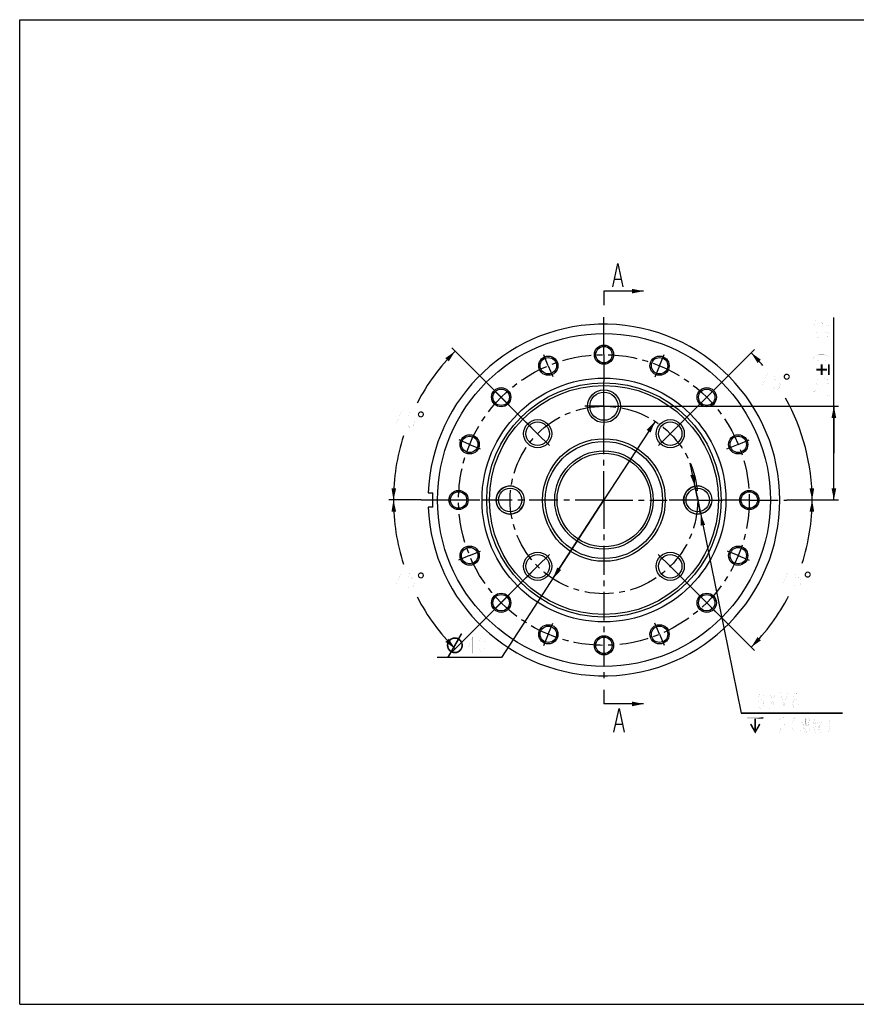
# Model space of a CAD drawing. Header units: millimetres. Extents: x 0 to 297, y 0 to 210.
# Tile 1 of 2: x 0 to 178, y 0 to 210. Entities that reach past the tile are written whole.
import ezdxf

# ---------------------------------------------------------------- set-up
doc = ezdxf.new("R2010")
doc.units = ezdxf.units.MM
doc.header["$LTSCALE"] = 16.335
doc.linetypes.add('CENTER', pattern=[0.6, 0.375, -0.075, 0.075, -0.075])
doc.layers.get('0').update_dxf_attribs({"linetype": 'CONTINUOUS'})
for name, color, linetype in [('14ALL_DIM', 7, 'CONTINUOUS'), ('304104000184_DXF_AXIS', 7, 'CONTINUOUS'), ('304104000184DXF_CONTINUOUS_LINE', 7, 'CONTINUOUS'), ('末端法兰_DXF_DIMENSION', 7, 'CONTINUOUS'), ('末端法兰_DXF_FORMAT', 7, 'CONTINUOUS'), ('末端法兰_DXF_HATCHING', 7, 'CONTINUOUS')]:
    doc.layers.add(name, color=color, linetype=linetype)
doc.styles.get("Standard").update_dxf_attribs({"font": 'txt', "width": 0.7})
doc.dimstyles.new('DIMSTYLE_1', dxfattribs={"dimtxt": 3.5, "dimasz": 2.5, "dimexe": 1, "dimexo": 0, "dimgap": 1.75, "dimtad": 0, "dimtih": 1, "dimtoh": 1, "dimdec": 1, "dimdsep": 46, "dimtxsty": 'Standard', "dimblk": '_FILLED', "dimblk1": '_FILLED', "dimblk2": '_FILLED', "dimcen": 0.09, "dimclrt": 5, "dimazin": 2, "dimtp": 0.5, "dimtm": 0.5, "dimtfac": 1, "dimtdec": 65535, "dimtofl": 0, "dimtmove": 0, "dimatfit": 3, "dimldrblk": '_FILLED', "dimfxl": 0, "dimtolj": 1, "dimarcsym": 0})
doc.dimstyles.new('DIMSTYLE_2', dxfattribs={"dimtxt": 3.5, "dimasz": 2.5, "dimexe": 1, "dimexo": 0, "dimtad": 1, "dimdsep": 46, "dimtxsty": 'Standard', "dimblk": '_FILLED', "dimblk1": '_FILLED', "dimblk2": '_FILLED', "dimcen": 0.09, "dimclrt": 5, "dimazin": 2, "dimtp": 0.1, "dimtm": 0.1, "dimtfac": 1, "dimtmove": 0, "dimatfit": 2, "dimldrblk": '_FILLED', "dimfxl": 0, "dimtolj": 1, "dimarcsym": 0})
doc.dimstyles.new('DIMSTYLE_3', dxfattribs={"dimtxt": 3.5, "dimasz": 2.5, "dimexe": 1, "dimexo": 0, "dimgap": 0.875, "dimtad": 1, "dimdsep": 46, "dimtxsty": 'Standard', "dimblk": '_FILLED', "dimblk1": '_FILLED', "dimblk2": '_FILLED', "dimcen": 0.09, "dimclrt": 5, "dimazin": 2, "dimtol": 1, "dimtp": 0.02, "dimtm": 0.02, "dimtfac": 1, "dimtofl": 0, "dimtmove": 0, "dimatfit": 3, "dimldrblk": '_FILLED', "dimfxl": 0, "dimtolj": 1, "dimarcsym": 0})
doc.dimstyles.new('DIMSTYLE_9', dxfattribs={"dimtxt": 3.5, "dimasz": 2.5, "dimexe": 1, "dimexo": 0, "dimtad": 1, "dimdsep": 46, "dimtxsty": 'Standard', "dimblk": '_FILLED', "dimblk1": '_FILLED', "dimblk2": '_FILLED', "dimcen": 0.09, "dimclrt": 5, "dimazin": 2, "dimtp": 0.3, "dimtm": 0.3, "dimtfac": 1, "dimtmove": 0, "dimatfit": 2, "dimldrblk": '_FILLED', "dimfxl": 0, "dimtolj": 1, "dimarcsym": 0})
doc.dimstyles.get("Standard").update_dxf_attribs({"dimtxt": 3.5, "dimasz": 2.5, "dimexe": 1, "dimexo": 0, "dimtad": 1, "dimdsep": 46, "dimtxsty": 'Standard', "dimblk": '_FILLED', "dimblk1": '_FILLED', "dimblk2": '_FILLED', "dimcen": 0.09, "dimclrt": 5, "dimazin": 2, "dimtol": 1, "dimtp": 0.01, "dimtm": 0.01, "dimtfac": 1, "dimtofl": 0, "dimtmove": 0, "dimatfit": 3, "dimldrblk": '_FILLED', "dimfxl": 0, "dimtolj": 1, "dimarcsym": 0})

# ---------------------------------------------------------------- blocks, each defined once
blk = doc.blocks.new('*D2')
at = {"layer": '末端法兰_DXF_DIMENSION', "color": 2, "linetype": 'Continuous'}
for p, q in [((110.45, 121.7), (92.15, 140)), ((85.59, 107.56), (78.71, 107.56))]:
    blk.add_line(p, q, dxfattribs=at)
for start, end in [(135, 152.5699), (162.2598, 180)]:
    blk.add_arc((124.59, 107.56), 44.88, start, end, dxfattribs=at)
for points in [[(91.5, 137.13), (92.86, 139.29), (90.78, 137.82)], [(79.28, 110.07), (79.71, 107.56), (80.28, 110.04)]]:
    blk.add_solid(points, dxfattribs=at)
blk = doc.blocks.new('_FILLED')
at = {"color": 0, "linetype": 'ByBlock'}
blk.add_solid([(0, 0), (-1, 0.2), (-1, -0.2)], dxfattribs=at)
blk = doc.blocks.new('*D3')
at = {"layer": '末端法兰_DXF_DIMENSION', "color": 2, "linetype": 'Continuous'}
for p, q in [((85.59, 107.56), (78.71, 107.56)), ((110.45, 93.42), (92.15, 75.11))]:
    blk.add_line(p, q, dxfattribs=at)
for start, end in [(180, 197.7402), (207.4301, 225)]:
    blk.add_arc((124.59, 107.56), 44.88, start, end, dxfattribs=at)
for points in [[(80.28, 105.07), (79.71, 107.56), (79.28, 105.05)], [(90.78, 77.29), (92.86, 75.82), (91.5, 77.98)]]:
    blk.add_solid(points, dxfattribs=at)
blk = doc.blocks.new('*D4')
at = {"layer": '末端法兰_DXF_DIMENSION', "color": 2, "linetype": 'Continuous'}
for p, q in [((138.74, 121.7), (156.7, 139.66)), ((163.59, 107.56), (170, 107.56))]:
    blk.add_line(p, q, dxfattribs=at)
for start, end in [(40.2753, 45), (0, 29.2625)]:
    blk.add_arc((124.59, 107.56), 44.4, start, end, dxfattribs=at)
for points in [[(158.07, 137.48), (155.99, 138.96), (157.35, 136.79)], [(168.43, 110.04), (169, 107.56), (169.43, 110.07)]]:
    blk.add_solid(points, dxfattribs=at)
blk = doc.blocks.new('*D5')
at = {"layer": '末端法兰_DXF_DIMENSION', "color": 2, "linetype": 'Continuous'}
for p, q in [((163.59, 107.56), (170, 107.56)), ((138.74, 93.42), (156.7, 75.45))]:
    blk.add_line(p, q, dxfattribs=at)
for start, end in [(342.3105, 360), (315, 332.5155)]:
    blk.add_arc((124.59, 107.56), 44.4, start, end, dxfattribs=at)
for points in [[(169.43, 105.05), (169, 107.56), (168.43, 105.07)], [(157.35, 78.32), (155.99, 76.16), (158.07, 77.63)]]:
    blk.add_solid(points, dxfattribs=at)
blk = doc.blocks.new('*D6')
at = {"layer": '末端法兰_DXF_DIMENSION', "color": 2, "linetype": 'Continuous'}
for p, q in [((144.59, 107.56), (142.99, 115.4)), ((143.99, 110.5), (144.59, 107.56)), ((145.19, 104.62), (144.59, 107.56)), ((144.59, 107.56), (153.88, 62.11)), ((153.88, 62.11), (175.44, 62.11)), ((175.44, 62.11), (153.88, 62.11))]:
    blk.add_line(p, q, dxfattribs=at)
at = {"layer": '末端法兰_DXF_DIMENSION', "color": 2, "linetype": 'Continuous', "xscale": 2.5, "yscale": 2.5, "zscale": 2.5}
for p, rotation in [((143.99, 110.5), 281.5400477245), ((145.19, 104.62), 101.5427337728)]:
    blk.add_blockref('_FILLED', p, dxfattribs=dict(at, rotation=rotation))
blk = doc.blocks.new('*D7')
at = {"layer": '末端法兰_DXF_DIMENSION', "color": 2, "linetype": 'Continuous'}
for p, q in [((173.63, 117.56), (173.63, 146.48)), ((124.59, 127.56), (174.63, 127.56)), ((173.63, 127.56), (173.63, 117.56)), ((173.63, 107.56), (173.63, 117.56)), ((163.59, 107.56), (174.63, 107.56))]:
    blk.add_line(p, q, dxfattribs=at)
at = {"layer": '末端法兰_DXF_DIMENSION', "color": 2, "linetype": 'Continuous', "xscale": 2.5, "yscale": 2.5, "zscale": 2.5}
for p, rotation in [((173.63, 127.56), 90), ((173.63, 107.56), 270)]:
    blk.add_blockref('_FILLED', p, dxfattribs=dict(at, rotation=rotation))
blk = doc.blocks.new('*D14')
at = {"layer": '末端法兰_DXF_DIMENSION', "color": 2, "linetype": 'Continuous'}
for p, q in [((135.49, 124.33), (124.59, 107.56)), ((124.59, 107.56), (102.78, 73.97)), ((113.7, 90.79), (124.59, 107.56)), ((101.53, 73.97), (89, 73.97)), ((102.78, 73.97), (101.53, 73.97))]:
    blk.add_line(p, q, dxfattribs=at)
at = {"layer": '末端法兰_DXF_DIMENSION', "color": 2, "linetype": 'Continuous', "xscale": 2.5, "yscale": 2.5, "zscale": 2.5}
for p, rotation in [((135.49, 124.33), 56.99797619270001), ((113.7, 90.79), 236.9979761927)]:
    blk.add_blockref('_FILLED', p, dxfattribs=dict(at, rotation=rotation))
blk = doc.blocks.new('XSEC_FILLED')
at = {"color": 0, "linetype": 'ByBlock'}
blk.add_solid([(0, 0), (-1, 0.2), (-1, -0.2)], dxfattribs=at)
blk = doc.blocks.new('HATCHING_BL1', base_point=(128.82, 108.04))
at = {"layer": '末端法兰_DXF_HATCHING', "color": 7, "linetype": 'Continuous'}
for p, q in [((126.9, 154.68), (128.21, 154.68)), ((124.59, 152.11), (124.59, 149.11)), ((124.59, 67.07), (124.59, 64.07)), ((127.15, 59.73), (128.46, 59.73))]:
    blk.add_line(p, q, dxfattribs=at)
for points in [[(126.46, 153.01), (127.56, 158.01), (128.65, 153.01)], [(126.71, 58.06), (127.81, 63.06), (128.9, 58.06)]]:
    blk.add_lwpolyline(points, dxfattribs=at)
for points in [[(133.05, 152.11), (124.59, 152.11)], [(133.05, 64.07), (124.59, 64.07)]]:
    blk.add_leader(points, dimstyle='Standard', override={"dimtad": 0, "dimldrblk": 'XSEC_FILLED'}, dxfattribs=at)

msp = doc.modelspace()

# ---------------------------------------------------------------- linework, layer by layer
at = {"layer": '14ALL_DIM', "color": 2, "linetype": 'Continuous'}
msp.add_arc((144.5942, 107.5582), 3, 101.54213, 135, dxfattribs=at)
at = {"layer": '304104000184_DXF_AXIS', "color": 7, "linetype": 'CENTER'}
for p, q in [((124.5942, 144.3082), (124.5942, 146.5582)), ((124.5942, 138.5582), (124.5942, 144.3082)), ((112.731, 136.1985), (111.7837, 138.4855)), ((124.5942, 138.5582), (124.5942, 132.8082)), ((136.4574, 136.1985), (137.4424, 138.5765)), ((112.731, 136.1985), (113.683, 133.9001)), ((136.4574, 136.1985), (135.4516, 133.7704)), ((124.5942, 131.6348), (124.5942, 132.8082)), ((102.6739, 129.4785), (100.7945, 131.3579)), ((124.5942, 127.5582), (124.5942, 131.6348)), ((146.5145, 129.4785), (148.4232, 131.3872)), ((102.6739, 129.4785), (104.445, 127.7074)), ((146.5145, 129.4785), (144.6933, 127.6573)), ((124.5942, 127.5582), (120.5176, 127.5582)), ((124.5942, 127.5582), (124.5942, 123.4816)), ((124.5942, 127.5582), (128.6708, 127.5582)), ((110.452, 121.7003), (107.9897, 124.1626)), ((138.7363, 121.7003), (141.3337, 124.2977)), ((124.5942, 107.5582), (124.5942, 123.4816)), ((95.9539, 119.4214), (93.6931, 120.3578)), ((110.452, 121.7003), (112.9629, 119.1895)), ((138.7363, 121.7003), (136.2547, 119.2187)), ((153.2344, 119.4214), (155.5639, 120.3863)), ((95.9539, 119.4214), (98.2159, 118.4844)), ((153.2344, 119.4214), (150.7328, 118.3852)), ((87.8442, 107.5582), (85.5942, 107.5582)), ((93.5942, 107.5582), (87.8442, 107.5582)), ((98.0942, 107.5582), (93.5942, 107.5582)), ((104.5942, 107.5582), (98.0942, 107.5582)), ((124.5942, 107.5582), (104.5942, 107.5582)), ((124.5942, 107.5582), (124.5942, 68.5582)), ((124.5942, 107.5582), (138.0942, 107.5582)), ((144.5942, 107.5582), (138.0942, 107.5582)), ((144.5942, 107.5582), (149.8442, 107.5582)), ((155.5942, 107.5582), (149.8442, 107.5582)), ((155.5942, 107.5582), (163.5942, 107.5582)), ((95.9539, 95.695), (98.2433, 96.6433)), ((153.2344, 95.695), (150.9641, 96.6354)), ((95.9539, 95.695), (93.5663, 94.706)), ((110.452, 93.4161), (112.9759, 95.94)), ((138.7363, 93.4161), (136.1888, 95.9636)), ((153.2344, 95.695), (155.5476, 94.7369)), ((110.452, 93.4161), (107.9763, 90.9403)), ((138.7363, 93.4161), (141.0827, 91.0697)), ((102.6739, 85.6379), (104.4316, 87.3956)), ((146.5145, 85.6379), (144.548, 87.6044)), ((102.6739, 85.6379), (100.7281, 83.6921)), ((146.5145, 85.6379), (148.4102, 83.7422)), ((112.731, 78.9179), (113.7013, 81.2604)), ((136.4574, 78.9179), (135.4713, 81.2984)), ((112.731, 78.9179), (111.7047, 76.4401)), ((136.4574, 78.9179), (137.4319, 76.5653))]:
    msp.add_line(p, q, dxfattribs=at)
for radius in [31, 20]:
    msp.add_circle((124.5942, 107.5582), radius, dxfattribs=at)
at = {"layer": '304104000184DXF_CONTINUOUS_LINE', "color": 7, "linetype": 'Continuous'}
for p, q in [((87.1242, 109.0582), (88.0942, 109.0582)), ((88.0942, 106.0582), (88.0942, 109.0582)), ((88.0942, 106.0582), (87.1242, 106.0582))]:
    msp.add_line(p, q, dxfattribs=at)
for centre, radius in [((124.5942, 107.5582), 35.5), ((124.5942, 138.5582), 2.05), ((124.5942, 138.5582), 1.75), ((112.731, 136.1985), 2.0499), ((112.731, 136.1985), 1.75), ((136.4574, 136.1985), 2.0499), ((136.4574, 136.1985), 1.75), ((124.5942, 107.5582), 26), ((124.5942, 107.5582), 25), ((124.5942, 107.5582), 24.4227), ((102.6739, 129.4785), 2.0499), ((102.6739, 129.4785), 1.75), ((124.5942, 127.5582), 3.4999), ((124.5942, 127.5582), 3), ((146.5145, 129.4785), 2.0499), ((146.5145, 129.4785), 1.75), ((110.452, 121.7003), 3), ((110.452, 121.7003), 2.5), ((138.7363, 121.7003), 3), ((138.7363, 121.7003), 2.5), ((95.9539, 119.4214), 2.0499), ((95.9539, 119.4214), 1.75), ((124.5942, 107.5582), 13.0773), ((124.5942, 107.5582), 12.5), ((153.2344, 119.4214), 2.0499), ((153.2344, 119.4214), 1.75), ((124.5942, 107.5582), 10.5), ((124.5942, 107.5582), 10), ((93.5942, 107.5582), 2.05), ((93.5942, 107.5582), 1.75), ((104.5942, 107.5582), 3), ((104.5942, 107.5582), 2.5), ((144.5942, 107.5582), 3), ((144.5942, 107.5582), 2.5), ((155.5942, 107.5582), 2.05), ((155.5942, 107.5582), 1.75), ((95.9539, 95.695), 2.0499), ((95.9539, 95.695), 1.75), ((153.2344, 95.695), 2.0499), ((153.2344, 95.695), 1.75), ((110.452, 93.4161), 3), ((110.452, 93.4161), 2.5), ((138.7363, 93.4161), 3), ((138.7363, 93.4161), 2.5), ((102.6739, 85.6379), 2.0499), ((102.6739, 85.6379), 1.75), ((146.5145, 85.6379), 2.0499), ((146.5145, 85.6379), 1.75), ((112.731, 78.9179), 2.0499), ((112.731, 78.9179), 1.75), ((136.4574, 78.9179), 2.0499), ((136.4574, 78.9179), 1.75), ((124.5942, 76.5582), 2.05), ((124.5942, 76.5582), 1.75)]:
    msp.add_circle(centre, radius, dxfattribs=at)
msp.add_arc((124.5942, 107.5582), 37.5, 182.292443, 177.707557, dxfattribs=at)
at = {"layer": '304104000184DXF_CONTINUOUS_LINE', "color": 2, "linetype": 'Continuous'}
for centre in [(104.5942, 107.5582), (144.5942, 107.5582)]:
    msp.add_arc(centre, 3, 75, 345, dxfattribs=at)
at = {"layer": '末端法兰_DXF_DIMENSION', "color": 5, "linetype": 'Continuous', "const_width": 0.01}
for points in [[(169.8373, 144.6446), (169.5457, 144.7977), (169.254, 145.1039), (169.254, 145.4102), (169.5457, 145.7164), (169.8373, 145.8695), (170.4207, 145.8695), (170.7123, 145.7164)], [(170.7123, 145.7164), (171.2957, 145.1039), (171.879, 144.7977), (172.754, 144.6446), (172.754, 145.8695)], [(172.754, 142.807), (172.4623, 142.5008), (172.1707, 142.3477), (171.5873, 142.1946), (170.4207, 142.1946), (169.8373, 142.3477), (169.5457, 142.5008), (169.254, 142.807), (169.5457, 143.1133), (169.8373, 143.2664), (170.4207, 143.4196), (171.5873, 143.4196), (172.1707, 143.2664), (172.4623, 143.1133), (172.754, 142.807)], [(172.754, 140.357), (172.754, 140.2039), (172.4623, 140.2039), (172.754, 140.357)], [(172.754, 137.9071), (172.4623, 137.6008), (172.1707, 137.4477), (171.5873, 137.2945), (170.4207, 137.2945), (169.8373, 137.4477), (169.5457, 137.6008), (169.254, 137.9071), (169.5457, 138.2133), (169.8373, 138.3664), (170.4207, 138.5195), (171.5873, 138.5195), (172.1707, 138.3664), (172.4623, 138.2133), (172.754, 137.9071)], [(159.4224, 131.0125), (159.4224, 134.5125), (158.3505, 131.8875), (159.7287, 131.8875)], [(162.0255, 134.5125), (161.1068, 134.5125), (160.9537, 133.0541), (161.2599, 133.3458), (161.5662, 133.3458), (161.8724, 133.0541), (162.0255, 132.7625), (162.1787, 132.1791), (162.0255, 131.5958), (161.8724, 131.3041), (161.5662, 131.0125), (161.2599, 131.0125), (160.9537, 131.3041), (160.8005, 131.5958)], [(172.754, 132.816), (172.4623, 132.5098), (172.1707, 132.3566), (171.5873, 132.2035), (170.4207, 132.2035), (169.8373, 132.3566), (169.5457, 132.5098), (169.254, 132.816), (169.5457, 133.1223), (169.8373, 133.2754), (170.4207, 133.4285), (171.5873, 133.4285), (172.1707, 133.2754), (172.4623, 133.1223), (172.754, 132.816)], [(169.8373, 129.7535), (169.5457, 129.9067), (169.254, 130.2129), (169.254, 130.5192), (169.5457, 130.8254), (169.8373, 130.9785), (170.4207, 130.9785), (170.7123, 130.8254)], [(170.7123, 130.8254), (171.2957, 130.2129), (171.879, 129.9067), (172.754, 129.7535), (172.754, 130.9785)], [(81.4017, 122.9837), (81.4017, 126.4837), (80.3298, 123.8587), (81.7079, 123.8587)], [(84.0048, 126.4837), (83.086, 126.4837), (82.9329, 125.0254), (83.2392, 125.3171), (83.5454, 125.3171), (83.8517, 125.0254), (84.0048, 124.7337), (84.1579, 124.1504), (84.0048, 123.5671), (83.8517, 123.2754), (83.5454, 122.9837), (83.2392, 122.9837), (82.9329, 123.2754), (82.7798, 123.5671)], [(81.4017, 88.6327), (81.4017, 92.1327), (80.3298, 89.5077), (81.7079, 89.5077)], [(84.0048, 92.1327), (83.086, 92.1327), (82.9329, 90.6744), (83.2392, 90.966), (83.5454, 90.966), (83.8517, 90.6744), (84.0048, 90.3827), (84.1579, 89.7994), (84.0048, 89.216), (83.8517, 88.9244), (83.5454, 88.6327), (83.2392, 88.6327), (82.9329, 88.9244), (82.7798, 89.216)], [(163.8893, 88.8162), (163.8893, 92.3162), (162.8174, 89.6912), (164.1955, 89.6912)], [(166.4924, 92.3162), (165.5736, 92.3162), (165.4205, 90.8579), (165.7268, 91.1496), (166.033, 91.1496), (166.3393, 90.8579), (166.4924, 90.5662), (166.6455, 89.9829), (166.4924, 89.3996), (166.3393, 89.1079), (166.033, 88.8162), (165.7268, 88.8162), (165.4205, 89.1079), (165.2674, 89.3996)], [(96.5663, 74.8479), (96.5663, 78.3479), (95.4944, 75.7229), (96.8726, 75.7229)], [(98.557, 74.8479), (98.2507, 75.1396), (98.0976, 75.4312), (97.9445, 76.0146), (97.9445, 77.1812), (98.0976, 77.7646), (98.2507, 78.0562), (98.557, 78.3479), (98.8632, 78.0562), (99.0163, 77.7646), (99.1694, 77.1812), (99.1694, 76.0146), (99.0163, 75.4312), (98.8632, 75.1396), (98.557, 74.8479)], [(157.4879, 64.1523), (157.641, 64.7356), (158.1004, 65.0273), (158.5598, 64.7356), (158.7129, 64.1523), (158.5598, 63.569), (158.4066, 63.2773), (158.1004, 62.9856), (157.7942, 63.2773), (157.641, 63.569), (157.4879, 64.1523), (157.4879, 65.319), (157.641, 65.9023), (157.7942, 66.194), (158.1004, 66.4856), (158.4066, 66.194), (158.5598, 65.9023)], [(159.9379, 66.4856), (161.1629, 62.9856)], [(159.9379, 62.9856), (161.1629, 66.4856)], [(162.2348, 62.9856), (162.2348, 66.4856), (163.0004, 63.569), (163.766, 66.4856), (163.766, 62.9856)], [(164.8379, 64.1523), (164.991, 64.7356), (165.4504, 65.0273), (165.9098, 64.7356), (166.0629, 64.1523), (165.9098, 63.569), (165.7567, 63.2773), (165.4504, 62.9856), (165.1442, 63.2773), (164.991, 63.569), (164.8379, 64.1523), (164.8379, 65.319), (164.991, 65.9023), (165.1442, 66.194), (165.4504, 66.4856), (165.7567, 66.194), (165.9098, 65.9023)], [(160.2158, 61.2356), (160.2158, 57.7356)], [(162.0533, 60.6523), (162.2064, 60.944), (162.5127, 61.2356), (162.8189, 61.2356), (163.1252, 60.944), (163.2783, 60.6523), (163.2783, 60.069), (163.1252, 59.7773)], [(165.2689, 61.2356), (164.9627, 60.6523), (164.8095, 59.7773), (164.8095, 59.194), (164.9627, 58.319), (165.2689, 57.7356)], [(166.9824, 61.0098), (166.9824, 58.6953)], [(167.5075, 61.0098), (167.5075, 59.7114)], [(167.5075, 60.784), (168.3241, 60.8969)], [(168.3824, 61.0098), (168.3241, 60.0501)], [(169.5491, 60.9534), (169.1408, 59.8243)], [(170.4241, 60.9534), (170.5408, 60.3888)], [(172.3127, 61.2356), (172.6189, 60.6523), (172.772, 59.7773), (172.772, 59.194), (172.6189, 58.319), (172.3127, 57.7356)], [(163.1252, 59.7773), (162.5127, 59.194), (162.2064, 58.6106), (162.0533, 57.7356), (163.2783, 57.7356)], [(166.5741, 58.4695), (167.2741, 58.8647)], [(166.6908, 60.3888), (166.6908, 59.2598)], [(166.6908, 60.163), (167.2741, 60.2195)], [(167.2741, 59.5421), (166.6908, 59.4856)], [(167.2741, 60.3324), (167.2158, 59.5421)], [(167.2158, 59.1469), (167.3325, 58.6389)], [(167.4491, 58.9776), (168.3241, 59.034)], [(168.3824, 60.0501), (167.5075, 59.9372)], [(167.5075, 59.4292), (168.0908, 59.4856)], [(167.5658, 60.3888), (168.2075, 60.4453)], [(168.3241, 59.7114), (167.5658, 58.9776)], [(167.9741, 59.9372), (167.6241, 59.4292)], [(167.9741, 59.034), (167.9741, 57.905), (167.6825, 58.2437)], [(167.9158, 60.8405), (167.9158, 59.9937)], [(168.2075, 59.3163), (168.4408, 58.8647)], [(169.0241, 59.7114), (169.6658, 59.9937)], [(169.1408, 58.9776), (169.8408, 59.2598)], [(169.8408, 60.2195), (169.2575, 59.034)], [(170.7741, 59.9372), (170.4241, 58.9211), (170.0741, 58.3566), (169.5491, 57.905)], [(169.9575, 59.9372), (171.0658, 60.1066)], [(170.1325, 59.7114), (170.7741, 57.9614), (171.0658, 57.9614)], [(167.7408, 58.7517), (167.1575, 58.0179)], [(168.2075, 58.7517), (168.5575, 58.1872)], [(169.0241, 58.2437), (169.8408, 58.6953)]]:
    msp.add_lwpolyline(points, dxfattribs=at)
at = {"layer": '末端法兰_DXF_DIMENSION', "color": 5, "linetype": 'Continuous'}
for points in [[(163.9154, 134.4103), (163.1234, 134.3081), (163.2512, 134.4103)], [(163.1234, 134.3081), (163.9154, 134.4103), (164.0431, 134.3081)], [(163.7366, 134.4869), (163.2512, 134.4103), (163.4045, 134.4869)], [(163.2512, 134.4103), (163.7366, 134.4869), (163.9154, 134.4103)], [(163.4045, 134.4869), (163.5833, 134.5125), (163.7366, 134.4869)], [(169.8671, 135.5483), (170.8124, 135.1396), (169.8671, 135.1396)], [(170.8124, 135.1396), (169.8671, 135.5483), (170.8124, 135.5483)], [(170.8124, 135.5483), (170.8124, 136.4936), (171.2212, 134.2199)], [(171.2212, 135.1396), (171.2212, 134.2199), (170.8124, 136.4936)], [(171.2212, 135.5483), (171.2212, 135.1396), (170.8124, 136.4936)], [(171.2212, 135.5483), (170.8124, 136.4936), (171.2212, 136.4936)], [(170.8124, 135.1396), (170.8124, 135.5483), (171.2212, 134.2199)], [(170.8124, 135.1396), (171.2212, 134.2199), (170.8124, 134.2199)], [(171.2212, 135.5483), (172.1409, 135.1396), (171.2212, 135.1396)], [(172.1409, 135.1396), (171.2212, 135.5483), (172.1409, 135.5483)], [(172.3708, 136.4936), (172.754, 134.2199), (172.3708, 134.2199)], [(172.754, 134.2199), (172.3708, 136.4936), (172.754, 136.4936)], [(163.2001, 133.9504), (162.9191, 133.8482), (162.9446, 134.0271)], [(162.9191, 133.8482), (163.2001, 133.9504), (163.1745, 133.8482)], [(163.1745, 133.8482), (162.9446, 133.6694), (162.9191, 133.8482)], [(163.3789, 134.1803), (163.3023, 134.1293), (162.9446, 134.0271)], [(163.3789, 134.1803), (162.9446, 134.0271), (163.0212, 134.1803)], [(163.3023, 134.1293), (163.2256, 134.0526), (162.9446, 134.0271)], [(162.9446, 134.0271), (163.2256, 134.0526), (163.2001, 133.9504)], [(163.1745, 133.8482), (163.2001, 133.746), (162.9446, 133.6694)], [(162.9446, 133.6694), (163.2001, 133.746), (163.2256, 133.6439)], [(163.2256, 133.6439), (163.0212, 133.5161), (162.9446, 133.6694)], [(163.5833, 134.257), (163.0212, 134.1803), (163.1234, 134.3081)], [(163.5833, 134.257), (163.4811, 134.2314), (163.0212, 134.1803)], [(163.0212, 134.1803), (163.4811, 134.2314), (163.3789, 134.1803)], [(163.2256, 133.6439), (163.3023, 133.5672), (163.0212, 133.5161)], [(163.0212, 133.5161), (163.3023, 133.5672), (163.3789, 133.5161)], [(163.3789, 133.5161), (163.1234, 133.3884), (163.0212, 133.5161)], [(163.1234, 134.3081), (164.0431, 134.3081), (163.5833, 134.257)], [(163.3789, 133.5161), (163.4811, 133.465), (163.1234, 133.3884)], [(163.1234, 133.3884), (163.6855, 133.465), (164.1453, 133.5161)], [(163.1234, 133.3884), (164.1453, 133.5161), (164.0431, 133.3884)], [(163.5833, 133.465), (163.6855, 133.465), (163.1234, 133.3884)], [(163.4811, 133.465), (163.5833, 133.465), (163.1234, 133.3884)], [(164.0431, 133.3884), (163.2512, 133.2862), (163.1234, 133.3884)], [(163.2512, 133.2862), (164.0431, 133.3884), (163.8899, 133.2862)], [(163.8899, 133.2862), (163.4045, 133.2095), (163.2512, 133.2862)], [(163.5833, 133.2095), (163.4045, 133.2095), (163.8899, 133.2862)], [(163.6855, 134.2314), (163.5833, 134.257), (164.0431, 134.3081)], [(163.5833, 133.2095), (163.8899, 133.2862), (163.7366, 133.2095)], [(163.7621, 134.1803), (163.6855, 134.2314), (164.0431, 134.3081)], [(164.1453, 133.5161), (163.6855, 133.465), (163.7621, 133.5161)], [(163.7621, 134.1803), (164.0431, 134.3081), (164.1453, 134.1803)], [(164.1453, 134.1803), (163.8643, 134.1293), (163.7621, 134.1803)], [(163.7621, 133.5161), (163.8643, 133.5672), (164.1964, 133.6694)], [(163.7621, 133.5161), (164.1964, 133.6694), (164.1453, 133.5161)], [(163.9154, 134.0526), (163.8643, 134.1293), (164.1453, 134.1803)], [(163.8643, 133.5672), (163.9154, 133.6439), (164.1964, 133.6694)], [(163.9154, 134.0526), (164.1453, 134.1803), (164.1964, 134.0271)], [(164.1964, 134.0271), (163.9665, 133.9504), (163.9154, 134.0526)], [(164.1964, 133.6694), (163.9154, 133.6439), (163.9665, 133.746)], [(163.9665, 133.8482), (163.9665, 133.9504), (164.1964, 134.0271)], [(163.9665, 133.8482), (164.1964, 134.0271), (164.222, 133.8482)], [(164.222, 133.8482), (163.9665, 133.746), (163.9665, 133.8482)], [(163.9665, 133.746), (164.222, 133.8482), (164.1964, 133.6694)], [(85.3582, 126.1516), (85.2815, 126.1005), (84.9239, 125.9983)], [(85.3582, 126.1516), (84.9239, 125.9983), (85.0005, 126.1516)], [(85.2815, 126.1005), (85.2049, 126.0239), (84.9239, 125.9983)], [(84.9239, 125.9983), (85.2049, 126.0239), (85.1793, 125.9217)], [(85.5625, 126.2282), (85.0005, 126.1516), (85.1027, 126.2793)], [(85.5625, 126.2282), (85.4603, 126.2027), (85.0005, 126.1516)], [(85.0005, 126.1516), (85.4603, 126.2027), (85.3582, 126.1516)], [(85.8947, 126.3815), (85.1027, 126.2793), (85.2304, 126.3815)], [(85.1027, 126.2793), (85.8947, 126.3815), (86.0224, 126.2793)], [(85.1027, 126.2793), (86.0224, 126.2793), (85.5625, 126.2282)], [(85.7158, 126.4582), (85.2304, 126.3815), (85.3837, 126.4582)], [(85.2304, 126.3815), (85.7158, 126.4582), (85.8947, 126.3815)], [(85.3837, 126.4582), (85.5625, 126.4837), (85.7158, 126.4582)], [(85.6647, 126.2027), (85.5625, 126.2282), (86.0224, 126.2793)], [(85.7414, 126.1516), (85.6647, 126.2027), (86.0224, 126.2793)], [(85.7414, 126.1516), (86.0224, 126.2793), (86.1246, 126.1516)], [(86.1246, 126.1516), (85.8436, 126.1005), (85.7414, 126.1516)], [(85.8947, 126.0239), (85.8436, 126.1005), (86.1246, 126.1516)], [(85.8947, 126.0239), (86.1246, 126.1516), (86.1757, 125.9983)], [(86.1757, 125.9983), (85.9457, 125.9217), (85.8947, 126.0239)], [(85.1793, 125.9217), (84.8983, 125.8195), (84.9239, 125.9983)], [(84.8983, 125.8195), (85.1793, 125.9217), (85.1538, 125.8195)], [(85.1538, 125.8195), (84.9239, 125.6407), (84.8983, 125.8195)], [(85.1538, 125.8195), (85.1793, 125.7173), (84.9239, 125.6407)], [(84.9239, 125.6407), (85.1793, 125.7173), (85.2049, 125.6151)], [(85.2049, 125.6151), (85.0005, 125.4874), (84.9239, 125.6407)], [(85.2049, 125.6151), (85.2815, 125.5385), (85.0005, 125.4874)], [(85.0005, 125.4874), (85.2815, 125.5385), (85.3582, 125.4874)], [(85.3582, 125.4874), (85.1027, 125.3596), (85.0005, 125.4874)], [(85.3582, 125.4874), (85.4603, 125.4363), (85.1027, 125.3596)], [(85.1027, 125.3596), (85.6647, 125.4363), (86.1246, 125.4874)], [(85.1027, 125.3596), (86.1246, 125.4874), (86.0224, 125.3596)], [(85.5625, 125.4363), (85.6647, 125.4363), (85.1027, 125.3596)], [(85.4603, 125.4363), (85.5625, 125.4363), (85.1027, 125.3596)], [(86.0224, 125.3596), (85.2304, 125.2574), (85.1027, 125.3596)], [(85.2304, 125.2574), (86.0224, 125.3596), (85.8691, 125.2574)], [(85.8691, 125.2574), (85.3837, 125.1808), (85.2304, 125.2574)], [(85.5625, 125.1808), (85.3837, 125.1808), (85.8691, 125.2574)], [(85.5625, 125.1808), (85.8691, 125.2574), (85.7158, 125.1808)], [(86.1246, 125.4874), (85.6647, 125.4363), (85.7414, 125.4874)], [(85.7414, 125.4874), (85.8436, 125.5385), (86.1757, 125.6407)], [(85.7414, 125.4874), (86.1757, 125.6407), (86.1246, 125.4874)], [(85.8436, 125.5385), (85.8947, 125.6151), (86.1757, 125.6407)], [(86.1757, 125.6407), (85.8947, 125.6151), (85.9457, 125.7173)], [(85.9457, 125.8195), (85.9457, 125.9217), (86.1757, 125.9983)], [(85.9457, 125.8195), (86.1757, 125.9983), (86.2012, 125.8195)], [(86.2012, 125.8195), (85.9457, 125.7173), (85.9457, 125.8195)], [(85.9457, 125.7173), (86.2012, 125.8195), (86.1757, 125.6407)], [(85.1793, 91.5706), (84.8983, 91.4685), (84.9239, 91.6473)], [(84.8983, 91.4685), (85.1793, 91.5706), (85.1538, 91.4685)], [(85.1538, 91.4685), (84.9239, 91.2896), (84.8983, 91.4685)], [(85.3582, 91.8006), (85.2815, 91.7495), (84.9239, 91.6473)], [(85.3582, 91.8006), (84.9239, 91.6473), (85.0005, 91.8006)], [(85.2815, 91.7495), (85.2049, 91.6728), (84.9239, 91.6473)], [(84.9239, 91.6473), (85.2049, 91.6728), (85.1793, 91.5706)], [(85.1538, 91.4685), (85.1793, 91.3663), (84.9239, 91.2896)], [(84.9239, 91.2896), (85.1793, 91.3663), (85.2049, 91.2641)], [(85.2049, 91.2641), (85.0005, 91.1363), (84.9239, 91.2896)], [(85.5625, 91.8772), (85.0005, 91.8006), (85.1027, 91.9283)], [(85.5625, 91.8772), (85.4603, 91.8517), (85.0005, 91.8006)], [(85.0005, 91.8006), (85.4603, 91.8517), (85.3582, 91.8006)], [(85.2049, 91.2641), (85.2815, 91.1874), (85.0005, 91.1363)], [(85.0005, 91.1363), (85.2815, 91.1874), (85.3582, 91.1363)], [(85.3582, 91.1363), (85.1027, 91.0086), (85.0005, 91.1363)], [(85.8947, 92.0305), (85.1027, 91.9283), (85.2304, 92.0305)], [(85.1027, 91.9283), (85.8947, 92.0305), (86.0224, 91.9283)], [(85.1027, 91.9283), (86.0224, 91.9283), (85.5625, 91.8772)], [(85.3582, 91.1363), (85.4603, 91.0852), (85.1027, 91.0086)], [(85.1027, 91.0086), (85.6647, 91.0852), (86.1246, 91.1363)], [(85.1027, 91.0086), (86.1246, 91.1363), (86.0224, 91.0086)], [(85.5625, 91.0852), (85.6647, 91.0852), (85.1027, 91.0086)], [(85.4603, 91.0852), (85.5625, 91.0852), (85.1027, 91.0086)], [(86.0224, 91.0086), (85.2304, 90.9064), (85.1027, 91.0086)], [(85.7158, 92.1071), (85.2304, 92.0305), (85.3837, 92.1071)], [(85.2304, 92.0305), (85.7158, 92.1071), (85.8947, 92.0305)], [(85.2304, 90.9064), (86.0224, 91.0086), (85.8691, 90.9064)], [(85.8691, 90.9064), (85.3837, 90.8298), (85.2304, 90.9064)], [(85.3837, 92.1071), (85.5625, 92.1327), (85.7158, 92.1071)], [(85.5625, 90.8298), (85.3837, 90.8298), (85.8691, 90.9064)], [(85.6647, 91.8517), (85.5625, 91.8772), (86.0224, 91.9283)], [(85.5625, 90.8298), (85.8691, 90.9064), (85.7158, 90.8298)], [(85.7414, 91.8006), (85.6647, 91.8517), (86.0224, 91.9283)], [(86.1246, 91.1363), (85.6647, 91.0852), (85.7414, 91.1363)], [(85.7414, 91.8006), (86.0224, 91.9283), (86.1246, 91.8006)], [(86.1246, 91.8006), (85.8436, 91.7495), (85.7414, 91.8006)], [(85.7414, 91.1363), (85.8436, 91.1874), (86.1757, 91.2896)], [(85.7414, 91.1363), (86.1757, 91.2896), (86.1246, 91.1363)], [(85.8947, 91.6728), (85.8436, 91.7495), (86.1246, 91.8006)], [(85.8436, 91.1874), (85.8947, 91.2641), (86.1757, 91.2896)], [(85.8947, 91.6728), (86.1246, 91.8006), (86.1757, 91.6473)], [(86.1757, 91.6473), (85.9457, 91.5706), (85.8947, 91.6728)], [(86.1757, 91.2896), (85.8947, 91.2641), (85.9457, 91.3663)], [(85.9457, 91.4685), (85.9457, 91.5706), (86.1757, 91.6473)], [(85.9457, 91.4685), (86.1757, 91.6473), (86.2012, 91.4685)], [(86.2012, 91.4685), (85.9457, 91.3663), (85.9457, 91.4685)], [(85.9457, 91.3663), (86.2012, 91.4685), (86.1757, 91.2896)], [(167.6669, 91.7542), (167.3859, 91.652), (167.4115, 91.8308)], [(167.3859, 91.652), (167.6669, 91.7542), (167.6414, 91.652)], [(167.6414, 91.652), (167.4115, 91.4732), (167.3859, 91.652)], [(167.8458, 91.9841), (167.7691, 91.933), (167.4115, 91.8308)], [(167.8458, 91.9841), (167.4115, 91.8308), (167.4881, 91.9841)], [(167.7691, 91.933), (167.6925, 91.8564), (167.4115, 91.8308)], [(167.4115, 91.8308), (167.6925, 91.8564), (167.6669, 91.7542)], [(167.6414, 91.652), (167.6669, 91.5498), (167.4115, 91.4732)], [(167.4115, 91.4732), (167.6669, 91.5498), (167.6925, 91.4476)], [(167.6925, 91.4476), (167.4881, 91.3199), (167.4115, 91.4732)], [(168.0501, 92.0608), (167.4881, 91.9841), (167.5903, 92.1119)], [(168.0501, 92.0608), (167.9479, 92.0352), (167.4881, 91.9841)], [(167.4881, 91.9841), (167.9479, 92.0352), (167.8458, 91.9841)], [(167.6925, 91.4476), (167.7691, 91.371), (167.4881, 91.3199)], [(167.4881, 91.3199), (167.7691, 91.371), (167.8458, 91.3199)], [(167.8458, 91.3199), (167.5903, 91.1922), (167.4881, 91.3199)], [(168.3823, 92.214), (167.5903, 92.1119), (167.718, 92.214)], [(167.5903, 92.1119), (168.3823, 92.214), (168.51, 92.1119)], [(167.5903, 92.1119), (168.51, 92.1119), (168.0501, 92.0608)], [(167.8458, 91.3199), (167.9479, 91.2688), (167.5903, 91.1922)], [(167.5903, 91.1922), (168.1523, 91.2688), (168.6122, 91.3199)], [(167.5903, 91.1922), (168.6122, 91.3199), (168.51, 91.1922)], [(168.0501, 91.2688), (168.1523, 91.2688), (167.5903, 91.1922)], [(167.9479, 91.2688), (168.0501, 91.2688), (167.5903, 91.1922)], [(168.51, 91.1922), (167.718, 91.09), (167.5903, 91.1922)], [(168.2034, 92.2907), (167.718, 92.214), (167.8713, 92.2907)], [(167.718, 92.214), (168.2034, 92.2907), (168.3823, 92.214)], [(167.718, 91.09), (168.51, 91.1922), (168.3567, 91.09)], [(168.3567, 91.09), (167.8713, 91.0133), (167.718, 91.09)], [(167.8713, 92.2907), (168.0501, 92.3162), (168.2034, 92.2907)], [(168.0501, 91.0133), (167.8713, 91.0133), (168.3567, 91.09)], [(168.1523, 92.0352), (168.0501, 92.0608), (168.51, 92.1119)], [(168.0501, 91.0133), (168.3567, 91.09), (168.2034, 91.0133)], [(168.229, 91.9841), (168.1523, 92.0352), (168.51, 92.1119)], [(168.6122, 91.3199), (168.1523, 91.2688), (168.229, 91.3199)], [(168.229, 91.9841), (168.51, 92.1119), (168.6122, 91.9841)], [(168.6122, 91.9841), (168.3312, 91.933), (168.229, 91.9841)], [(168.229, 91.3199), (168.3312, 91.371), (168.6633, 91.4732)], [(168.229, 91.3199), (168.6633, 91.4732), (168.6122, 91.3199)], [(168.3823, 91.8564), (168.3312, 91.933), (168.6122, 91.9841)], [(168.3312, 91.371), (168.3823, 91.4476), (168.6633, 91.4732)], [(168.3823, 91.8564), (168.6122, 91.9841), (168.6633, 91.8308)], [(168.6633, 91.8308), (168.4333, 91.7542), (168.3823, 91.8564)], [(168.6633, 91.4732), (168.3823, 91.4476), (168.4333, 91.5498)], [(168.4333, 91.652), (168.4333, 91.7542), (168.6633, 91.8308)], [(168.4333, 91.652), (168.6633, 91.8308), (168.6888, 91.652)], [(168.6888, 91.652), (168.4333, 91.5498), (168.4333, 91.652)], [(168.4333, 91.5498), (168.6888, 91.652), (168.6633, 91.4732)], [(92.1078, 77.7603), (91.4435, 77.607), (91.5968, 77.7859)], [(92.1078, 77.7603), (91.9545, 77.6581), (91.4435, 77.607)], [(92.6187, 77.9391), (92.4399, 77.8881), (91.5968, 77.7859)], [(92.6187, 77.9391), (91.5968, 77.7859), (91.7501, 77.9391)], [(92.4399, 77.8881), (92.2866, 77.837), (91.5968, 77.7859)], [(91.5968, 77.7859), (92.2866, 77.837), (92.1078, 77.7603)], [(93.7939, 77.9647), (91.7501, 77.9391), (91.9289, 78.0413)], [(92.6187, 77.9391), (91.7501, 77.9391), (93.7939, 77.9647)], [(93.5129, 78.1435), (91.9289, 78.0413), (92.1333, 78.1435)], [(93.7939, 77.9647), (91.9289, 78.0413), (93.5129, 78.1435)], [(93.6406, 77.6581), (91.98, 75.461), (93.334, 77.837)], [(93.334, 78.1946), (92.1333, 78.1435), (92.3632, 78.2202)], [(92.1333, 78.1435), (93.334, 78.1946), (93.5129, 78.1435)], [(92.9764, 78.2713), (93.1552, 78.2457), (92.3632, 78.2202)], [(92.9764, 78.2713), (92.3632, 78.2202), (92.5676, 78.2713)], [(92.3632, 78.2202), (93.1552, 78.2457), (93.334, 78.1946)], [(92.5676, 78.2713), (92.7975, 78.2968), (92.9764, 78.2713)], [(92.7975, 77.9391), (92.6187, 77.9391), (93.7939, 77.9647)], [(92.9508, 77.9391), (92.7975, 77.9391), (93.7939, 77.9647)], [(93.0786, 77.9136), (92.9508, 77.9391), (93.7939, 77.9647)], [(93.2063, 77.8881), (93.0786, 77.9136), (93.7939, 77.9647)], [(93.334, 77.837), (93.2063, 77.8881), (93.7939, 77.9647)], [(93.334, 77.837), (93.7939, 77.9647), (93.9727, 77.837)], [(93.334, 77.837), (93.9727, 77.837), (93.6406, 77.6581)], [(94.3815, 78.9866), (93.5129, 78.1435), (94.1005, 79.1654)], [(93.5129, 78.1435), (94.3815, 78.9866), (93.7939, 77.9647)], [(93.9727, 77.837), (94.1005, 77.6837), (93.6406, 77.6581)], [(91.4691, 76.9173), (91.0859, 76.7895), (91.137, 77.0194)], [(91.0859, 76.7895), (91.4691, 76.9173), (91.4435, 76.7384)], [(91.4435, 76.7384), (91.0859, 76.5596), (91.0859, 76.7895)], [(91.0859, 76.5596), (91.4435, 76.7384), (91.418, 76.5596)], [(91.418, 76.5596), (91.4435, 76.4063), (91.0859, 76.3552)], [(91.418, 76.5596), (91.0859, 76.3552), (91.0859, 76.5596)], [(91.0859, 76.3552), (91.4435, 76.4063), (91.4691, 76.2275)], [(91.4691, 76.2275), (91.137, 76.1508), (91.0859, 76.3552)], [(91.5202, 77.0961), (91.137, 77.0194), (91.2136, 77.2238)], [(91.137, 77.0194), (91.5202, 77.0961), (91.4691, 76.9173)], [(91.137, 76.1508), (91.4691, 76.2275), (91.5202, 76.0742)], [(91.5202, 76.0742), (91.1881, 75.9464), (91.137, 76.1508)], [(91.1881, 75.9464), (91.5202, 76.0742), (91.5713, 75.9464)], [(91.5713, 75.9464), (91.2647, 75.7676), (91.1881, 75.9464)], [(91.7245, 77.4027), (91.2136, 77.2238), (91.3158, 77.4282)], [(91.7245, 77.4027), (91.6224, 77.2494), (91.2136, 77.2238)], [(91.2136, 77.2238), (91.6224, 77.2494), (91.5202, 77.0961)], [(91.5713, 75.9464), (91.6479, 75.7932), (91.2647, 75.7676)], [(91.2647, 75.7676), (91.6479, 75.7932), (91.7501, 75.6654)], [(91.7501, 75.6654), (91.3924, 75.5888), (91.2647, 75.7676)], [(91.8267, 77.5304), (91.3158, 77.4282), (91.4435, 77.607)], [(91.3158, 77.4282), (91.8267, 77.5304), (91.7245, 77.4027)], [(91.3924, 75.5888), (91.7501, 75.6654), (91.8523, 75.5632)], [(91.4435, 77.607), (91.9545, 77.6581), (91.8267, 77.5304)], [(91.98, 75.461), (93.6406, 77.6581), (92.261, 75.2822)], [(93.7428, 77.5559), (93.6406, 77.6581), (94.1005, 77.6837)], [(93.7428, 77.5559), (94.1005, 77.6837), (94.2282, 77.5304)], [(94.2282, 77.5304), (93.8705, 77.4537), (93.7428, 77.5559)], [(94.2793, 75.691), (93.7683, 75.5888), (93.8961, 75.7165)], [(93.7683, 75.5888), (94.2793, 75.691), (94.1516, 75.5121)], [(93.8705, 77.4537), (94.2282, 77.5304), (94.3304, 77.3516)], [(94.3304, 77.3516), (93.9472, 77.326), (93.8705, 77.4537)], [(93.8961, 75.7165), (93.9983, 75.8698), (94.3815, 75.8954)], [(93.8961, 75.7165), (94.3815, 75.8954), (94.2793, 75.691)], [(94.0238, 77.1727), (93.9472, 77.326), (94.3304, 77.3516)], [(94.3815, 75.8954), (93.9983, 75.8698), (94.0749, 76.0231)], [(94.0238, 77.1727), (94.3304, 77.3516), (94.407, 77.1727)], [(94.407, 77.1727), (94.1005, 77.045), (94.0238, 77.1727)], [(94.4581, 76.0997), (94.0749, 76.0231), (94.126, 76.2019)], [(94.0749, 76.0231), (94.4581, 76.0997), (94.3815, 75.8954)], [(94.1005, 77.045), (94.407, 77.1727), (94.4837, 76.9683)], [(94.4837, 76.9683), (94.1516, 76.8917), (94.1005, 77.045)], [(94.5092, 76.3297), (94.126, 76.2019), (94.1771, 76.3808)], [(94.126, 76.2019), (94.5092, 76.3297), (94.4581, 76.0997)], [(94.1516, 76.8917), (94.4837, 76.9683), (94.5092, 76.764)], [(94.5092, 76.764), (94.1771, 76.7129), (94.1516, 76.8917)], [(94.1771, 76.5596), (94.1771, 76.7129), (94.5092, 76.764)], [(94.1771, 76.5596), (94.5092, 76.764), (94.5092, 76.5596)], [(94.5092, 76.5596), (94.1771, 76.3808), (94.1771, 76.5596)], [(94.1771, 76.3808), (94.5092, 76.5596), (94.5092, 76.3297)], [(92.0822, 74.9756), (91.2136, 74.1581), (91.8012, 75.1545)], [(91.2136, 74.1581), (92.0822, 74.9756), (91.5202, 73.9793)], [(91.8523, 75.5632), (91.4946, 75.4355), (91.3924, 75.5888)], [(91.8523, 75.5632), (91.98, 75.461), (91.4946, 75.4355)], [(91.6479, 75.2822), (91.4946, 75.4355), (91.98, 75.461)], [(92.261, 75.2822), (91.6479, 75.2822), (91.98, 75.461)], [(92.261, 75.2822), (91.8012, 75.1545), (91.6479, 75.2822)], [(92.261, 75.2822), (92.3888, 75.2311), (91.8012, 75.1545)], [(92.3888, 75.2311), (92.5165, 75.2056), (91.8012, 75.1545)], [(92.5165, 75.2056), (92.6698, 75.18), (91.8012, 75.1545)], [(92.7975, 75.18), (92.9764, 75.18), (91.8012, 75.1545)], [(92.6698, 75.18), (92.7975, 75.18), (91.8012, 75.1545)], [(93.6662, 75.0778), (91.8012, 75.1545), (92.9764, 75.18)], [(91.8012, 75.1545), (93.6662, 75.0778), (92.0822, 74.9756)], [(92.0822, 74.9756), (93.6662, 75.0778), (93.4618, 74.9756)], [(93.4618, 74.9756), (92.261, 74.9245), (92.0822, 74.9756)], [(92.261, 74.9245), (93.4618, 74.9756), (93.2574, 74.899)], [(93.2574, 74.899), (92.4399, 74.8735), (92.261, 74.9245)], [(92.6187, 74.8479), (92.4399, 74.8735), (93.2574, 74.899)], [(92.7975, 74.8479), (92.6187, 74.8479), (93.2574, 74.899)], [(92.7975, 74.8479), (93.2574, 74.899), (93.0275, 74.8479)], [(93.845, 75.2056), (92.9764, 75.18), (93.1552, 75.2311)], [(92.9764, 75.18), (93.845, 75.2056), (93.6662, 75.0778)], [(93.1552, 75.2311), (93.334, 75.2822), (94.0238, 75.3333)], [(93.1552, 75.2311), (94.0238, 75.3333), (93.845, 75.2056)], [(94.0238, 75.3333), (93.334, 75.2822), (93.4873, 75.3589)], [(93.4873, 75.3589), (93.6406, 75.461), (94.1516, 75.5121)], [(93.4873, 75.3589), (94.1516, 75.5121), (94.0238, 75.3333)], [(94.1516, 75.5121), (93.6406, 75.461), (93.7683, 75.5888)], [(158.6177, 61.2612), (155.0921, 60.9035), (155.0921, 61.2612)], [(156.6761, 60.9035), (155.0921, 60.9035), (158.6177, 61.2612)], [(157.0337, 60.9035), (156.6761, 60.9035), (158.6177, 61.2612)], [(157.0337, 60.9035), (156.6761, 58.6809), (156.6761, 60.9035)], [(156.6761, 58.6809), (157.0337, 60.9035), (157.0337, 58.6809)], [(157.0337, 60.9035), (158.6177, 61.2612), (158.6177, 60.9035)], [(155.7308, 59.6772), (156.0374, 59.8561), (156.6761, 58.6809)], [(156.6761, 58.6809), (156.8549, 57.7356), (155.7308, 59.6772)], [(157.0337, 58.6809), (157.979, 59.6772), (156.8549, 57.7356)], [(157.979, 59.6772), (157.0337, 58.6809), (157.6724, 59.8561)], [(156.6761, 58.6809), (157.0337, 58.6809), (156.8549, 57.7356)]]:
    msp.add_solid(points, dxfattribs=at)
at = {"layer": '末端法兰_DXF_FORMAT', "color": 7, "linetype": 'Continuous'}
for p, q in [((0, 0), (0, 210)), ((0, 210), (297, 210)), ((0, 0), (297, 0))]:
    msp.add_line(p, q, dxfattribs=at)

# ---------------------------------------------------------------- block references
msp.add_blockref('HATCHING_BL1', (128.8209, 108.0371))

# ---------------------------------------------------------------- dimensions: what is measured, and where the dimension line sits
at = {"layer": '末端法兰_DXF_DIMENSION', "color": 2, "linetype": 'Continuous'}
dim = msp.add_linear_dim(base=(173.629, 107.5582), p1=(124.5942, 127.5582), p2=(163.5942, 107.5582), angle=270, dimstyle='DIMSTYLE_3', dxfattribs=at)
dim.commit()
dim.dimension.update_dxf_attribs({"geometry": '*D7', "text_midpoint": (173.629, 129.141), "dimtype": 160})
for base, line1, line2, picture, middle in [((83.12882, 124.73372), ((110.76941, 121.38298), (110.45205, 121.70034)), ((86.043, 107.55821), (85.59418, 107.55821)), '*D2', (79.71728, 122.98372)), ((165.61642, 124.55017), ((163.15016, 107.55821), (163.59418, 107.55821)), ((138.42235, 121.38637), (138.73632, 121.70034)), '*D4', (157.73803, 131.01247)), ((83.12882, 90.38269), ((86.043, 107.55821), (85.59418, 107.55821)), ((110.76941, 93.73343), (110.45205, 93.41607)), '*D3', (79.71728, 88.63269)), ((165.61642, 90.56624), ((138.42235, 93.73004), (138.73632, 93.41607)), ((163.15016, 107.55821), (163.59418, 107.55821)), '*D5', (162.20488, 88.81624))]:
    dim = msp.add_angular_dim_2l(base=base, line1=line1, line2=line2, dimstyle='DIMSTYLE_1', dxfattribs=at)
    dim.commit()
    dim.dimension.update_dxf_attribs({"geometry": picture, "text_midpoint": middle, "dimtype": 162})
for p1, p2, text, dimstyle, picture, middle in [((135.4876, 124.3312), (113.7008, 90.7852), '{\\fSymbol_ASME;\\W1.0;?}<>', 'DIMSTYLE_9', '*D14', (90.7537, 74.8479)), ((145.1944, 104.6189), (143.9939, 110.4975), '6XM<>\\P  {\\fSymbol_ASME;\\W1.0;?}12(螺纹)', 'DIMSTYLE_2', '*D6', (156.8754, 62.9856))]:
    dim = msp.add_diameter_dim_2p(p1=p1, p2=p2, text=text, dimstyle=dimstyle, override={"dimtih": 1, "dimtoh": 1, "dimpost": '<>'}, dxfattribs=at)
    dim.commit()
    dim.dimension.update_dxf_attribs({"geometry": picture, "text_midpoint": middle, "dimtype": 163})

doc.saveas('drawing.dxf')
